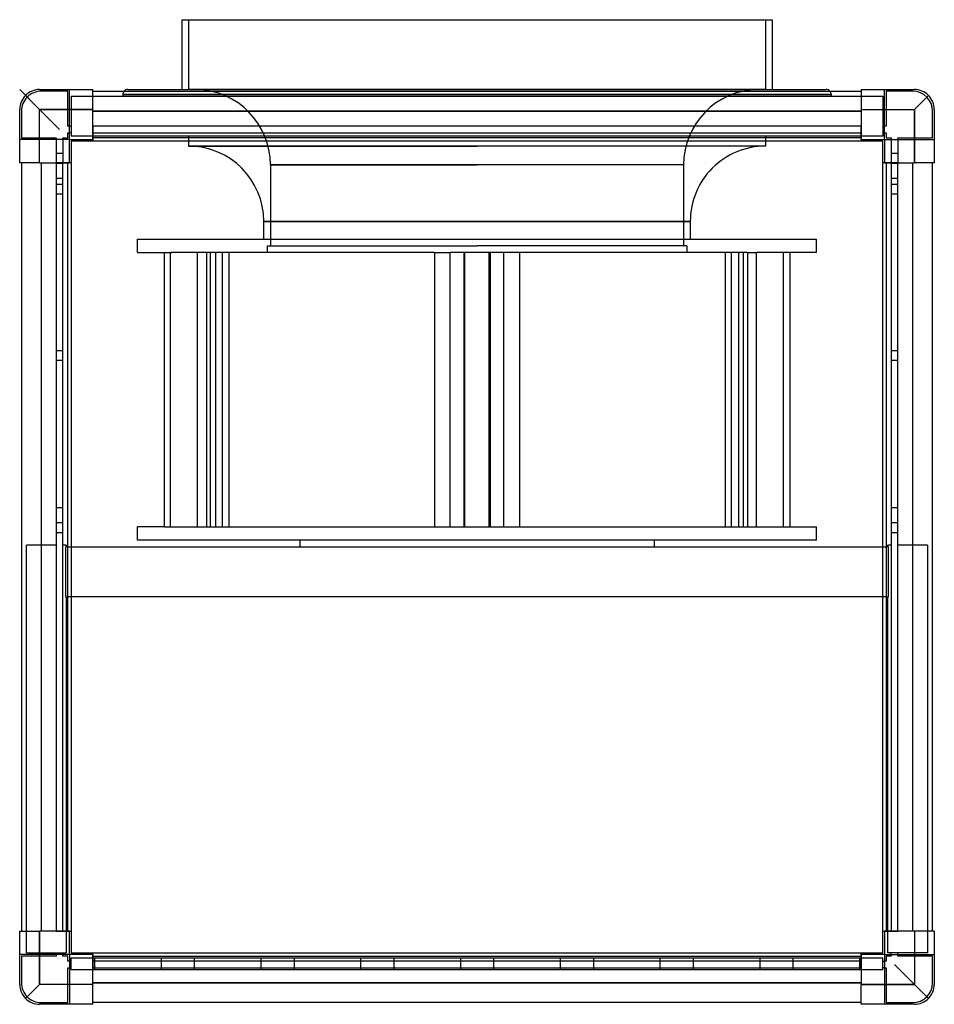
# Model space of a CAD drawing. Header units: millimetres. Extents: x -275 to 275, y -275 to 317.
import ezdxf

# ---------------------------------------------------------------- set-up
doc = ezdxf.new("R2010")
doc.units = ezdxf.units.MM
doc.layers.add('HIDDEN', color=7, linetype='Continuous')
doc.layers.add('THICK', color=7, linetype='Continuous')

msp = doc.modelspace()

# ---------------------------------------------------------------- linework, layer by layer
at = {"layer": 'HIDDEN'}
for p, q in [((-173.5, 317), (-173.5, 275)), ((173.5, 317), (173.5, 275)), ((-275, 275), (-263, 263)), ((-263, 275), (-263, 275)), ((-263, 275), (-263, 275)), ((-262, 274), (-262, 274)), ((-246, 274), (-262, 274)), ((-246, 274), (-246, 274)), ((-246, 253), (-246, 274)), ((-245, 275), (-245, 275)), ((-245, 245), (-245, 275)), ((-245, 275), (-245, 275)), ((-231, 275), (-231, 275)), ((-231, 275), (-231, 275)), ((-231, 274), (-231, 274)), ((-231, 274), (-231, 274)), ((0, 275), (-173.5, 275)), ((173.5, 275), (0, 275)), ((231, 275), (231, 275)), ((231, 275), (231, 275)), ((231, 274), (231, 274)), ((231, 274), (231, 274)), ((245, 275), (245, 275)), ((245, 275), (245, 275)), ((245, 245), (245, 275)), ((246, 274), (246, 274)), ((262, 274), (246, 274)), ((246, 274), (246, 253)), ((262, 274), (262, 274)), ((263, 275), (263, 275)), ((263, 275), (263, 275)), ((-244, 271), (244, 271)), ((-244, 271), (-244, 247)), ((-244, 271), (-244, 271)), ((0, 272), (-213, 272)), ((-213, 272), (0, 272)), ((-213, 272), (-213, 271)), ((213, 272), (0, 272)), ((0, 272), (213, 272)), ((213, 272), (213, 271)), ((244, 271), (244, 271)), ((244, 271), (244, 247)), ((271.49, 271.49), (263, 263)), ((-275, 263), (-275, 263)), ((-275, 263), (-275, 263)), ((-274, 262), (-274, 262)), ((-274, 262), (-274, 246)), ((-263, 231), (-263, 263)), ((-263, 263), (-231, 263)), ((231, 262), (-231, 262)), ((231, 263), (263, 263)), ((263, 263), (263, 231)), ((274, 262), (274, 262)), ((274, 246), (274, 262)), ((275, 263), (275, 263)), ((275, 263), (275, 263)), ((-246, 253), (-246, 253)), ((-245, 253), (-246, 253)), ((-246, 249), (-245, 249)), ((-246, 249), (-246, 249)), ((-246, 246), (-246, 249)), ((-245, 253), (-244, 253)), ((-244, 249), (-245, 249)), ((-244, 253), (-244, 253)), ((-244, 249), (-244, 249)), ((-231, 253), (-231, 253)), ((-231, 253), (-231, 249)), ((-231, 253), (-231, 253)), ((-231, 253), (-231, 253)), ((231, 253), (-231, 253)), ((-231, 253), (-231, 253)), ((-231, 249), (-231, 249)), ((-231, 249), (-231, 249)), ((-231, 249), (-231, 249)), ((-231, 249), (231, 249)), ((-231, 249), (-231, 249)), ((-231, 249), (-231, 246)), ((231, 253), (231, 253)), ((231, 253), (231, 253)), ((231, 253), (231, 253)), ((231, 253), (231, 253)), ((231, 249), (231, 253)), ((231, 249), (231, 249)), ((231, 249), (231, 249)), ((231, 249), (231, 249)), ((231, 249), (231, 249)), ((231, 246), (231, 249)), ((244, 253), (244, 253)), ((244, 253), (245, 253)), ((244, 249), (244, 249)), ((245, 249), (244, 249)), ((246, 253), (245, 253)), ((245, 249), (246, 249)), ((246, 253), (246, 253)), ((246, 249), (246, 249)), ((246, 249), (246, 246)), ((-275, 245), (-275, 245)), ((-245, 245), (-275, 245)), ((-275, 245), (-275, 245)), ((-274, 246), (-274, 246)), ((-274, 246), (-253, 246)), ((-253, 246), (-253, 245)), ((-253, 246), (-253, 246)), ((-253, 245), (-253, 231)), ((-249, 246), (-249, 246)), ((-249, 245), (-249, 246)), ((-249, 246), (-246, 246)), ((-249, 245), (-249, 231)), ((-246, 246), (-246, 246)), ((-245, 245), (-245, 245)), ((-245, 245), (-245, 245)), ((-245, 245), (-245, 245)), ((-245, 245), (-245, 245)), ((244, 247), (-244, 247)), ((-244, 247), (-244, 247)), ((-244, 244), (-244, 244)), ((-244, 244), (-244, 244)), ((-231, 246), (-231, 245)), ((-231, 246), (-231, 246)), ((-231, 246), (-231, 246)), ((-231, 246), (-231, 246)), ((-231, 246), (-231, 246)), ((-231, 245), (-231, 245)), ((-231, 245), (-231, 245)), ((-231, 245), (-231, 245)), ((-231, 245), (-231, 245)), ((-231, 245), (-231, 245)), ((-231, 245), (-231, 245)), ((-231, 244), (-231, 244)), ((-231, 244), (-231, 244)), ((-173.5, 247), (-173.5, 241)), ((173.5, 247), (173.5, 241)), ((231, 245), (231, 246)), ((231, 246), (231, 246)), ((231, 246), (231, 246)), ((231, 246), (231, 246)), ((231, 246), (231, 246)), ((231, 245), (231, 245)), ((231, 245), (231, 245)), ((231, 245), (231, 245)), ((231, 245), (231, 245)), ((231, 245), (231, 245)), ((231, 245), (231, 245)), ((231, 244), (231, 244)), ((231, 244), (231, 244)), ((244, 247), (244, 247)), ((244, 244), (244, 244)), ((244, 244), (244, 244)), ((245, 245), (275, 245)), ((245, 245), (245, 245)), ((245, 245), (245, 245)), ((245, 245), (245, 245)), ((245, 245), (245, 245)), ((246, 246), (246, 246)), ((246, 246), (249, 246)), ((249, 246), (249, 245)), ((249, 246), (249, 246)), ((249, 245), (249, 231)), ((253, 246), (253, 246)), ((253, 245), (253, 246)), ((253, 246), (274, 246)), ((253, 245), (253, 231)), ((274, 246), (274, 246)), ((275, 245), (275, 245)), ((275, 245), (275, 245)), ((0, 241), (-173.5, 241)), ((-173.5, 241), (0, 241)), ((173.5, 241), (0, 241)), ((-275, 231), (-275, 231)), ((-275, 231), (-275, 231)), ((-274, 231), (-274, 231)), ((-274, 231), (-274, 231)), ((-262, 231), (-262, -231)), ((-249, 236.5), (-253, 236.5)), ((-249, 236.5), (-253, 236.5)), ((-249, 236.5), (-253, 236.5)), ((-249, 236.5), (-253, 236.5)), ((-253, 231), (-253, -231)), ((-253, 231), (-253, 231)), ((-253, 231), (-253, 231)), ((-253, 231), (-253, 231)), ((-253, 231), (-253, 231)), ((-249, 231), (-253, 231)), ((-249, 231), (-249, 231)), ((-249, 231), (-249, 231)), ((-249, 231), (-249, 231)), ((-249, 231), (-249, 231)), ((-249, -231), (-249, 231)), ((-246, 231), (-249, 231)), ((-245, 231), (-246, 231)), ((-246, 231), (-246, 231)), ((-246, 231), (-246, 231)), ((-246, 231), (-246, 231)), ((-246, 231), (-246, 231)), ((-245, 231), (-245, 231)), ((-245, 231), (-245, 231)), ((-245, 231), (-245, 231)), ((-245, 231), (-245, 231)), ((-245, 231), (-245, 231)), ((-245, 231), (-245, 231)), ((-244, 231), (-244, 231)), ((-244, 231), (-244, 231)), ((244, 231), (244, 231)), ((244, 231), (244, 231)), ((245, 231), (245, 231)), ((245, 231), (245, 231)), ((246, 231), (245, 231)), ((245, 231), (245, 231)), ((245, 231), (245, 231)), ((245, 231), (245, 231)), ((245, 231), (245, 231)), ((246, 231), (246, 231)), ((246, 231), (246, 231)), ((249, 231), (246, 231)), ((246, 231), (246, 231)), ((246, 231), (246, 231)), ((253, 236.5), (249, 236.5)), ((253, 236.5), (249, 236.5)), ((253, 236.5), (249, 236.5)), ((253, 236.5), (249, 236.5)), ((253, 231), (249, 231)), ((249, 231), (249, -231)), ((249, 231), (249, 231)), ((249, 231), (249, 231)), ((249, 231), (249, 231)), ((249, 231), (249, 231)), ((253, 231), (253, 231)), ((253, 231), (253, 231)), ((253, 231), (253, 231)), ((253, 231), (253, 231)), ((253, -231), (253, 231)), ((262, -231), (262, 231)), ((274, 231), (274, 231)), ((274, 231), (274, 231)), ((275, 231), (275, 231)), ((275, 231), (275, 231)), ((-249, 230.5), (-253, 230.5)), ((-249, 230.5), (-253, 230.5)), ((-249, 230.5), (-253, 230.5)), ((-249, 230.5), (-253, 230.5)), ((0, 229.76), (-124.25, 229.76)), ((-124.25, 229.76), (0, 229.76)), ((-124.25, 229.76), (-124.25, 181)), ((124.25, 229.76), (0, 229.76)), ((124.25, 229.76), (124.25, 181)), ((253, 230.5), (249, 230.5)), ((253, 230.5), (249, 230.5)), ((253, 230.5), (249, 230.5)), ((253, 230.5), (249, 230.5)), ((-249, 221.5), (-253, 221.5)), ((-253, 221.5), (-253, 221.5)), ((-249, 221.5), (-249, 221.5)), ((253, 221.5), (249, 221.5)), ((249, 221.5), (249, 221.5)), ((253, 221.5), (253, 221.5)), ((-249, 218), (-253, 218)), ((-249, 218), (-253, 218)), ((253, 218), (249, 218)), ((253, 218), (249, 218)), ((-249, 212), (-253, 212)), ((-249, 212), (-253, 212)), ((253, 212), (249, 212)), ((253, 212), (249, 212)), ((-128.25, 195.75), (0, 195.75)), ((-128.25, 185), (-128.25, 195.75)), ((0, 195.75), (-128.25, 195.75)), ((0, 195.75), (128.25, 195.75)), ((128.25, 195.75), (0, 195.75)), ((128.25, 195.75), (128.25, 185)), ((-204.12, 185), (0, 185)), ((-204.12, 177), (-204.12, 185)), ((0, 185), (204.12, 185)), ((204.12, 177), (204.12, 185)), ((-126.25, 181), (0, 181)), ((-126.25, 181), (-126.25, 177)), ((126.25, 181), (0, 181)), ((126.25, 181), (126.25, 177)), ((-204.12, 177), (-188.15, 177)), ((-188.15, 177), (-188.15, 12)), ((-188.15, 177), (-183.6, 177)), ((-184.32, 12), (-184.32, 177)), ((-25.51, 177), (-184.32, 177)), ((-168.12, 12), (-168.12, 177)), ((-162.63, 177), (-162.63, 12)), ((-160.28, 12), (-160.28, 177)), ((-157.18, 177), (-157.18, 12)), ((-152.99, 12), (-152.99, 177)), ((-149.25, 177), (-149.25, 12)), ((-25.51, 177), (-25.51, 12)), ((-25.51, 177), (-16.2, 177)), ((-16.2, 12), (-16.2, 177)), ((0, 177), (-16.2, 177)), ((-7.92, 177), (-7.92, 12)), ((-7.3, 12), (-7.3, 177)), ((162.63, 177), (0, 177)), ((7.3, 12), (7.3, 177)), ((7.92, 177), (7.92, 12)), ((16.2, 12), (16.2, 177)), ((25.51, 177), (25.51, 12)), ((149.25, 177), (149.25, 12)), ((152.99, 12), (152.99, 177)), ((157.18, 177), (157.18, 12)), ((160.28, 12), (160.28, 177)), ((162.63, 177), (168.12, 177)), ((162.63, 177), (162.63, 12)), ((204.12, 177), (168.12, 177)), ((168.12, 12), (168.12, 177)), ((184.32, 12), (184.32, 177)), ((188.15, 177), (188.15, 12)), ((-249, 118), (-253, 118)), ((-249, 118), (-253, 118)), ((253, 118), (249, 118)), ((253, 118), (249, 118)), ((-249, 112), (-253, 112)), ((-249, 112), (-253, 112)), ((253, 112), (249, 112)), ((253, 112), (249, 112)), ((-253, 23.5), (-253, 23.5)), ((-249, 23.5), (-253, 23.5)), ((-249, 23.5), (-249, 23.5)), ((249, 23.5), (249, 23.5)), ((253, 23.5), (249, 23.5)), ((253, 23.5), (253, 23.5)), ((-249, 14.5), (-253, 14.5)), ((-249, 14.5), (-253, 14.5)), ((-249, 14.5), (-253, 14.5)), ((-249, 14.5), (-253, 14.5)), ((-188.15, 12), (-204.12, 12)), ((-204.12, 4), (-204.12, 12)), ((-188.15, 12), (-183.6, 12)), ((-184.32, 12), (-25.51, 12)), ((-25.51, 12), (-16.2, 12)), ((-16.2, 12), (0, 12)), ((0, 12), (162.63, 12)), ((162.63, 12), (168.12, 12)), ((168.12, 12), (204.12, 12)), ((204.12, 4), (204.12, 12)), ((253, 14.5), (249, 14.5)), ((253, 14.5), (249, 14.5)), ((253, 14.5), (249, 14.5)), ((253, 14.5), (249, 14.5)), ((-249, 8.5), (-253, 8.5)), ((-249, 8.5), (-253, 8.5)), ((-249, 8.5), (-253, 8.5)), ((-249, 8.5), (-253, 8.5)), ((253, 8.5), (249, 8.5)), ((253, 8.5), (249, 8.5)), ((253, 8.5), (249, 8.5)), ((253, 8.5), (249, 8.5)), ((-253, 1), (-271, 1)), ((-271, 1), (-271, 1)), ((-271, -244), (-271, 1)), ((-253, 1), (-253, 1)), ((-249, 1), (-249, 1)), ((-247, 1), (-249, 1)), ((-247.5, 0), (-247.5, 0)), ((-247, 1), (-247, 1)), ((-247, 1), (-247, 0)), ((-247, 0), (-247, 0)), ((-246, 0), (-246, 0)), ((-244, 0), (-244, 0)), ((0, 4), (-204.12, 4)), ((-106.5, 4), (-106.5, 0)), ((204.12, 4), (0, 4)), ((106.5, 4), (106.5, 0)), ((244, 0), (244, 0)), ((246, 0), (246, 0)), ((249, 1), (247, 1)), ((247, 1), (247, 1)), ((247, 0), (247, 1)), ((247, 0), (247, 0)), ((247.5, 0), (247.5, 0)), ((249, 1), (249, 1)), ((253, 1), (253, 1)), ((271, 1), (253, 1)), ((271, 1), (271, 1)), ((271, 1), (271, -244)), ((-247.5, 0), (-247.5, 0)), ((-246, 0), (-247.5, 0)), ((-247.5, 0), (-247.5, -30)), ((-246, 0), (-246, 0)), ((-246, 0), (-244, 0)), ((-244, 0), (-244, 0)), ((-244, 0), (244, 0)), ((244, 0), (244, 0)), ((244, 0), (246, 0)), ((246, 0), (246, 0)), ((247.5, 0), (246, 0)), ((247.5, 0), (247.5, 0)), ((247.5, -30), (247.5, 0)), ((-247.5, -30), (-247.5, -30)), ((-247.5, -30), (-246, -30)), ((-247.5, -30), (-247.5, -30)), ((-247, -30), (-247, -244)), ((-247, -30), (-247, -30)), ((-244, -30), (-246, -30)), ((-246, -30), (-246, -30)), ((-246, -30), (-246, -30)), ((-244, -30), (-244, -30)), ((244, -30), (-244, -30)), ((-244, -30), (-244, -30)), ((244, -30), (244, -30)), ((244, -30), (244, -30)), ((246, -30), (244, -30)), ((246, -30), (246, -30)), ((246, -30), (247.5, -30)), ((246, -30), (246, -30)), ((247, -30), (247, -30)), ((247, -244), (247, -30)), ((247.5, -30), (247.5, -30)), ((247.5, -30), (247.5, -30)), ((-275, -231), (-275, -231)), ((-275, -231), (-275, -231)), ((-274, -231), (-274, -231)), ((-274, -231), (-274, -231)), ((-263, -263), (-263, -231)), ((-253, -231), (-253, -231)), ((-253, -231), (-253, -231)), ((-253, -231), (-253, -231)), ((-253, -231), (-253, -231)), ((-253, -231), (-249, -231)), ((-249, -231), (-249, -231)), ((-249, -231), (-249, -231)), ((-249, -231), (-249, -231)), ((-249, -231), (-249, -231)), ((-249, -231), (-246, -231)), ((-246, -231), (-245, -231)), ((-246, -231), (-246, -231)), ((-246, -231), (-246, -231)), ((-246, -231), (-246, -231)), ((-246, -231), (-246, -231)), ((-245, -231), (-245, -231)), ((-245, -231), (-245, -231)), ((-245, -231), (-245, -231)), ((-245, -231), (-245, -231)), ((-245, -231), (-245, -231)), ((-245, -231), (-245, -231)), ((-244, -231), (-244, -231)), ((-244, -231), (-244, -231)), ((244, -231), (244, -231)), ((244, -231), (244, -231)), ((245, -231), (246, -231)), ((245, -231), (245, -231)), ((245, -231), (245, -231)), ((245, -231), (245, -231)), ((245, -231), (245, -231)), ((245, -231), (245, -231)), ((245, -231), (245, -231)), ((246, -231), (246, -231)), ((246, -231), (246, -231)), ((246, -231), (249, -231)), ((246, -231), (246, -231)), ((246, -231), (246, -231)), ((249, -231), (249, -231)), ((249, -231), (249, -231)), ((249, -231), (249, -231)), ((249, -231), (249, -231)), ((249, -231), (253, -231)), ((253, -231), (253, -231)), ((253, -231), (253, -231)), ((253, -231), (253, -231)), ((253, -231), (253, -231)), ((263, -231), (263, -263)), ((274, -231), (274, -231)), ((274, -231), (274, -231)), ((275, -231), (275, -231)), ((275, -231), (275, -231)), ((-275, -245), (-275, -245)), ((-245, -245), (-275, -245)), ((-275, -245), (-275, -245)), ((-274, -246), (-274, -246)), ((-274, -246), (-274, -262)), ((-253, -246), (-274, -246)), ((-271, -244), (-271, -244)), ((-271, -244), (-247, -244)), ((-253, -244), (-253, -244)), ((-253, -245), (-253, -244)), ((-253, -245), (-253, -246)), ((-253, -246), (-253, -246)), ((-249, -244), (-249, -244)), ((-249, -245), (-249, -244)), ((-249, -246), (-249, -245)), ((-249, -246), (-249, -246)), ((-246, -246), (-249, -246)), ((-247, -244), (-247, -244)), ((-246, -246), (-246, -246)), ((-246, -249), (-246, -246)), ((-245, -245), (-245, -275)), ((-245, -245), (-245, -245)), ((-245, -245), (-245, -245)), ((-245, -245), (-245, -245)), ((-245, -245), (-245, -245)), ((-244, -244), (-244, -244)), ((-244, -244), (-244, -244)), ((-244, -254), (-244, -247)), ((-244, -247), (-244, -247)), ((-244, -247), (244, -247)), ((-231, -244), (-231, -244)), ((-231, -244), (-231, -244)), ((-231, -245), (-231, -245)), ((-231, -245), (-231, -245)), ((-231, -245), (-231, -246)), ((-231, -245), (-231, -245)), ((-231, -245), (-231, -245)), ((-231, -245), (-231, -245)), ((-231, -245), (-231, -245)), ((-231, -246), (-231, -246)), ((-231, -246), (-231, -249)), ((-231, -246), (-231, -246)), ((-231, -246), (-231, -246)), ((-231, -246), (-231, -246)), ((-230, -247), (-230, -254)), ((-230, -247), (-230, -247)), ((-230, -247), (-230, -247)), ((-230, -247), (-230, -247)), ((-230, -247), (-230, -247)), ((-230, -247), (-230, -247)), ((-230, -247), (-230, -247)), ((-230, -247), (-230, -247)), ((-230, -247), (-230, -247)), ((-190, -247), (-190, -254)), ((-190, -247), (-190, -247)), ((-190, -247), (-190, -247)), ((-190, -247), (-190, -247)), ((-190, -247), (-190, -247)), ((-190, -247), (-190, -247)), ((-190, -247), (-190, -247)), ((-190, -247), (-190, -247)), ((-190, -247), (-190, -247)), ((-170, -247), (-170, -254)), ((-170, -247), (-170, -247)), ((-170, -247), (-170, -247)), ((-170, -247), (-170, -247)), ((-170, -247), (-170, -247)), ((-170, -247), (-170, -247)), ((-170, -247), (-170, -247)), ((-170, -247), (-170, -247)), ((-170, -247), (-170, -247)), ((-130, -247), (-130, -254)), ((-130, -247), (-130, -247)), ((-130, -247), (-130, -247)), ((-130, -247), (-130, -247)), ((-130, -247), (-130, -247)), ((-130, -247), (-130, -247)), ((-130, -247), (-130, -247)), ((-130, -247), (-130, -247)), ((-130, -247), (-130, -247)), ((-110, -247), (-110, -254)), ((-110, -247), (-110, -247)), ((-110, -247), (-110, -247)), ((-110, -247), (-110, -247)), ((-110, -247), (-110, -247)), ((-110, -247), (-110, -247)), ((-110, -247), (-110, -247)), ((-110, -247), (-110, -247)), ((-110, -247), (-110, -247)), ((-70, -247), (-70, -254)), ((-70, -247), (-70, -247)), ((-70, -247), (-70, -247)), ((-70, -247), (-70, -247)), ((-70, -247), (-70, -247)), ((-70, -247), (-70, -247)), ((-70, -247), (-70, -247)), ((-70, -247), (-70, -247)), ((-70, -247), (-70, -247)), ((-50, -247), (-50, -254)), ((-50, -247), (-50, -247)), ((-50, -247), (-50, -247)), ((-50, -247), (-50, -247)), ((-50, -247), (-50, -247)), ((-50, -247), (-50, -247)), ((-50, -247), (-50, -247)), ((-50, -247), (-50, -247)), ((-50, -247), (-50, -247)), ((-10, -247), (-10, -254)), ((-10, -247), (-10, -247)), ((-10, -247), (-10, -247)), ((-10, -247), (-10, -247)), ((-10, -247), (-10, -247)), ((-10, -247), (-10, -247)), ((-10, -247), (-10, -247)), ((-10, -247), (-10, -247)), ((-10, -247), (-10, -247)), ((10, -247), (10, -254)), ((10, -247), (10, -247)), ((10, -247), (10, -247)), ((10, -247), (10, -247)), ((10, -247), (10, -247)), ((10, -247), (10, -247)), ((10, -247), (10, -247)), ((10, -247), (10, -247)), ((10, -247), (10, -247)), ((50, -247), (50, -254)), ((50, -247), (50, -247)), ((50, -247), (50, -247)), ((50, -247), (50, -247)), ((50, -247), (50, -247)), ((50, -247), (50, -247)), ((50, -247), (50, -247)), ((50, -247), (50, -247)), ((50, -247), (50, -247)), ((70, -247), (70, -254)), ((70, -247), (70, -247)), ((70, -247), (70, -247)), ((70, -247), (70, -247)), ((70, -247), (70, -247)), ((70, -247), (70, -247)), ((70, -247), (70, -247)), ((70, -247), (70, -247)), ((70, -247), (70, -247)), ((110, -247), (110, -254)), ((110, -247), (110, -247)), ((110, -247), (110, -247)), ((110, -247), (110, -247)), ((110, -247), (110, -247)), ((110, -247), (110, -247)), ((110, -247), (110, -247)), ((110, -247), (110, -247)), ((110, -247), (110, -247)), ((130, -247), (130, -254)), ((130, -247), (130, -247)), ((130, -247), (130, -247)), ((130, -247), (130, -247)), ((130, -247), (130, -247)), ((130, -247), (130, -247)), ((130, -247), (130, -247)), ((130, -247), (130, -247)), ((130, -247), (130, -247)), ((170, -247), (170, -254)), ((170, -247), (170, -247)), ((170, -247), (170, -247)), ((170, -247), (170, -247)), ((170, -247), (170, -247)), ((170, -247), (170, -247)), ((170, -247), (170, -247)), ((170, -247), (170, -247)), ((170, -247), (170, -247)), ((190, -247), (190, -254)), ((190, -247), (190, -247)), ((190, -247), (190, -247)), ((190, -247), (190, -247)), ((190, -247), (190, -247)), ((190, -247), (190, -247)), ((190, -247), (190, -247)), ((190, -247), (190, -247)), ((190, -247), (190, -247)), ((230, -247), (230, -254)), ((230, -247), (230, -247)), ((230, -247), (230, -247)), ((230, -247), (230, -247)), ((230, -247), (230, -247)), ((230, -247), (230, -247)), ((230, -247), (230, -247)), ((230, -247), (230, -247)), ((230, -247), (230, -247)), ((231, -244), (231, -244)), ((231, -244), (231, -244)), ((231, -246), (231, -245)), ((231, -245), (231, -245)), ((231, -245), (231, -245)), ((231, -245), (231, -245)), ((231, -245), (231, -245)), ((231, -245), (231, -245)), ((231, -245), (231, -245)), ((231, -246), (231, -246)), ((231, -249), (231, -246)), ((231, -246), (231, -246)), ((231, -246), (231, -246)), ((231, -246), (231, -246)), ((244, -244), (244, -244)), ((244, -244), (244, -244)), ((244, -254), (244, -247)), ((244, -247), (244, -247)), ((245, -245), (275, -245)), ((245, -245), (245, -245)), ((245, -245), (245, -245)), ((245, -245), (245, -275)), ((245, -245), (245, -245)), ((245, -245), (245, -245)), ((246, -246), (246, -246)), ((249, -246), (246, -246)), ((246, -246), (246, -249)), ((271, -244), (247, -244)), ((247, -244), (247, -244)), ((249, -244), (249, -244)), ((249, -245), (249, -244)), ((249, -245), (249, -246)), ((249, -246), (249, -246)), ((253, -244), (253, -244)), ((253, -245), (253, -244)), ((253, -246), (253, -245)), ((253, -246), (253, -246)), ((274, -246), (253, -246)), ((271, -244), (271, -244)), ((274, -246), (274, -246)), ((274, -262), (274, -246)), ((275, -245), (275, -245)), ((275, -245), (275, -245)), ((-246, -249), (-246, -249)), ((-245, -249), (-246, -249)), ((-246, -253), (-245, -253)), ((-246, -253), (-246, -253)), ((-246, -274), (-246, -253)), ((-245, -249), (-244, -249)), ((-244, -253), (-245, -253)), ((-244, -249), (-244, -249)), ((-244, -253), (-244, -253)), ((-244, -254), (-244, -254)), ((-244, -254), (244, -254)), ((-231, -249), (-231, -249)), ((-231, -249), (-231, -249)), ((231, -249), (-231, -249)), ((-231, -249), (-231, -249)), ((-231, -249), (-231, -249)), ((-231, -249), (-231, -253)), ((-231, -253), (-231, -253)), ((-231, -253), (-231, -253)), ((-231, -253), (-231, -253)), ((-231, -253), (231, -253)), ((-231, -253), (-231, -253)), ((-230, -254), (-230, -254)), ((-230, -254), (-230, -254)), ((-230, -254), (-230, -254)), ((-230, -254), (-230, -254)), ((-230, -254), (-230, -254)), ((-230, -254), (-230, -254)), ((-230, -254), (-230, -254)), ((-230, -254), (-230, -254)), ((-190, -254), (-190, -254)), ((-190, -254), (-190, -254)), ((-190, -254), (-190, -254)), ((-190, -254), (-190, -254)), ((-190, -254), (-190, -254)), ((-190, -254), (-190, -254)), ((-190, -254), (-190, -254)), ((-190, -254), (-190, -254)), ((-170, -254), (-170, -254)), ((-170, -254), (-170, -254)), ((-170, -254), (-170, -254)), ((-170, -254), (-170, -254)), ((-170, -254), (-170, -254)), ((-170, -254), (-170, -254)), ((-170, -254), (-170, -254)), ((-170, -254), (-170, -254)), ((-130, -254), (-130, -254)), ((-130, -254), (-130, -254)), ((-130, -254), (-130, -254)), ((-130, -254), (-130, -254)), ((-130, -254), (-130, -254)), ((-130, -254), (-130, -254)), ((-130, -254), (-130, -254)), ((-130, -254), (-130, -254)), ((-110, -254), (-110, -254)), ((-110, -254), (-110, -254)), ((-110, -254), (-110, -254)), ((-110, -254), (-110, -254)), ((-110, -254), (-110, -254)), ((-110, -254), (-110, -254)), ((-110, -254), (-110, -254)), ((-110, -254), (-110, -254)), ((-70, -254), (-70, -254)), ((-70, -254), (-70, -254)), ((-70, -254), (-70, -254)), ((-70, -254), (-70, -254)), ((-70, -254), (-70, -254)), ((-70, -254), (-70, -254)), ((-70, -254), (-70, -254)), ((-70, -254), (-70, -254)), ((-50, -254), (-50, -254)), ((-50, -254), (-50, -254)), ((-50, -254), (-50, -254)), ((-50, -254), (-50, -254)), ((-50, -254), (-50, -254)), ((-50, -254), (-50, -254)), ((-50, -254), (-50, -254)), ((-50, -254), (-50, -254)), ((-10, -254), (-10, -254)), ((-10, -254), (-10, -254)), ((-10, -254), (-10, -254)), ((-10, -254), (-10, -254)), ((-10, -254), (-10, -254)), ((-10, -254), (-10, -254)), ((-10, -254), (-10, -254)), ((-10, -254), (-10, -254)), ((10, -254), (10, -254)), ((10, -254), (10, -254)), ((10, -254), (10, -254)), ((10, -254), (10, -254)), ((10, -254), (10, -254)), ((10, -254), (10, -254)), ((10, -254), (10, -254)), ((10, -254), (10, -254)), ((50, -254), (50, -254)), ((50, -254), (50, -254)), ((50, -254), (50, -254)), ((50, -254), (50, -254)), ((50, -254), (50, -254)), ((50, -254), (50, -254)), ((50, -254), (50, -254)), ((50, -254), (50, -254)), ((70, -254), (70, -254)), ((70, -254), (70, -254)), ((70, -254), (70, -254)), ((70, -254), (70, -254)), ((70, -254), (70, -254)), ((70, -254), (70, -254)), ((70, -254), (70, -254)), ((70, -254), (70, -254)), ((110, -254), (110, -254)), ((110, -254), (110, -254)), ((110, -254), (110, -254)), ((110, -254), (110, -254)), ((110, -254), (110, -254)), ((110, -254), (110, -254)), ((110, -254), (110, -254)), ((110, -254), (110, -254)), ((130, -254), (130, -254)), ((130, -254), (130, -254)), ((130, -254), (130, -254)), ((130, -254), (130, -254)), ((130, -254), (130, -254)), ((130, -254), (130, -254)), ((130, -254), (130, -254)), ((130, -254), (130, -254)), ((170, -254), (170, -254)), ((170, -254), (170, -254)), ((170, -254), (170, -254)), ((170, -254), (170, -254)), ((170, -254), (170, -254)), ((170, -254), (170, -254)), ((170, -254), (170, -254)), ((170, -254), (170, -254)), ((190, -254), (190, -254)), ((190, -254), (190, -254)), ((190, -254), (190, -254)), ((190, -254), (190, -254)), ((190, -254), (190, -254)), ((190, -254), (190, -254)), ((190, -254), (190, -254)), ((190, -254), (190, -254)), ((230, -254), (230, -254)), ((230, -254), (230, -254)), ((230, -254), (230, -254)), ((230, -254), (230, -254)), ((230, -254), (230, -254)), ((230, -254), (230, -254)), ((230, -254), (230, -254)), ((230, -254), (230, -254)), ((231, -249), (231, -249)), ((231, -249), (231, -249)), ((231, -253), (231, -249)), ((231, -249), (231, -249)), ((231, -249), (231, -249)), ((231, -253), (231, -253)), ((231, -253), (231, -253)), ((231, -253), (231, -253)), ((231, -253), (231, -253)), ((244, -249), (244, -249)), ((244, -249), (245, -249)), ((244, -253), (244, -253)), ((245, -253), (244, -253)), ((244, -254), (244, -254)), ((246, -249), (245, -249)), ((245, -253), (246, -253)), ((246, -249), (246, -249)), ((246, -253), (246, -253)), ((246, -253), (246, -274)), ((271.49, -271.49), (251, -251)), ((-275, -263), (-275, -263)), ((-275, -263), (-275, -263)), ((-274, -262), (-274, -262)), ((-271.49, -271.49), (-263, -263)), ((-231, -263), (-263, -263)), ((-231, -262), (231, -262)), ((263, -263), (231, -263)), ((274, -262), (274, -262)), ((275, -263), (275, -263)), ((275, -263), (275, -263)), ((-263, -275), (-263, -275)), ((-263, -275), (-263, -275)), ((-262, -274), (-262, -274)), ((-262, -274), (-246, -274)), ((-246, -274), (-246, -274)), ((-245, -275), (-245, -275)), ((-245, -275), (-245, -275)), ((-231, -274), (-231, -274)), ((-231, -274), (-231, -274)), ((-231, -275), (-231, -275)), ((-231, -275), (-231, -275)), ((231, -274), (231, -274)), ((231, -274), (231, -274)), ((231, -275), (231, -275)), ((231, -275), (231, -275)), ((245, -275), (245, -275)), ((245, -275), (245, -275)), ((246, -274), (262, -274)), ((246, -274), (246, -274)), ((262, -274), (262, -274)), ((263, -275), (263, -275)), ((263, -275), (263, -275))]:
    msp.add_line(p, q, dxfattribs=at)
for centre, radius, start, end in [((-262, 262), 12, 89.99998, 180.00002), ((-210, 272), 3, 138.18969, 180.00002), ((-169.5, 229.76), 45.25, 0, 88.79539), ((169.5, 229.76), 45.25, 91.20457, 179.99998), ((210, 272), 3, 0, 41.81033), ((262, 262), 12, 0, 89.99998), ((-173.5, 195.75), 45.25, 0, 89.99998), ((173.5, 195.75), 45.25, 89.99998, 180.00002), ((-262, -262), 12, 180.00002, 270.00002), ((262, -262), 12, 270.00002, 0)]:
    msp.add_arc(centre, radius, start, end, dxfattribs=at)
at = {"layer": 'THICK'}
for p, q in [((-177.5, 317), (0, 317)), ((-177.5, 317), (-177.5, 275)), ((0, 317), (177.5, 317)), ((177.5, 317), (177.5, 275)), ((-263, 275), (-231, 275)), ((-231, 263), (-231, 275)), ((-231, 274), (231, 274)), ((-210, 275), (210, 275)), ((231, 275), (231, 263)), ((231, 275), (263, 275)), ((-271.49, 271.49), (-251, 251)), ((263, 263), (271.49, 271.49)), ((-275, 231), (-275, 263)), ((-263, 231), (-263, 263)), ((-231, 263), (-263, 263)), ((-231, 245), (-231, 263)), ((-231, 262), (231, 262)), ((231, 263), (231, 245)), ((231, 263), (263, 263)), ((263, 231), (263, 263)), ((275, 263), (275, 231)), ((-245, 231), (-245, 245)), ((-245, 245), (-231, 245)), ((244, 244), (-244, 244)), ((-244, 244), (-244, -244)), ((231, 246), (-231, 246)), ((-231, 245), (-231, 244)), ((231, 245), (231, 244)), ((231, 245), (245, 245)), ((244, -244), (244, 244)), ((245, 245), (245, 231)), ((-263, 231), (-275, 231)), ((-274, 231), (-274, -231)), ((-263, 231), (-245, 231)), ((-262, 231), (-262, -231)), ((-246, -231), (-246, 231)), ((-244, 231), (-245, 231)), ((245, 231), (244, 231)), ((245, 231), (263, 231)), ((246, 231), (246, -231)), ((262, -231), (262, 231)), ((275, 231), (263, 231)), ((274, -231), (274, 231)), ((-275, -231), (-263, -231)), ((-275, -263), (-275, -231)), ((-245, -231), (-263, -231)), ((-263, -231), (-263, -263)), ((-245, -231), (-244, -231)), ((-245, -245), (-245, -231)), ((244, -231), (245, -231)), ((263, -231), (245, -231)), ((245, -231), (245, -245)), ((275, -231), (263, -231)), ((263, -231), (263, -263)), ((275, -231), (275, -263)), ((-231, -245), (-245, -245)), ((-244, -244), (244, -244)), ((-231, -245), (-231, -244)), ((-231, -263), (-231, -245)), ((-231, -246), (231, -246)), ((231, -245), (231, -244)), ((231, -245), (231, -263)), ((245, -245), (231, -245)), ((-263, -263), (-271.49, -271.49)), ((-231, -263), (-263, -263)), ((231, -262), (-231, -262)), ((-231, -275), (-231, -263)), ((231, -275), (231, -263)), ((231, -263), (263, -263)), ((263, -263), (271.49, -271.49)), ((-231, -275), (-263, -275)), ((231, -274), (-231, -274)), ((263, -275), (231, -275))]:
    msp.add_line(p, q, dxfattribs=at)
for centre, start, end in [((-210, 272), 89.99998, 138.18969), ((210, 272), 41.81033, 89.99998)]:
    msp.add_arc(centre, 3, start, end, dxfattribs=at)
for centre, major_axis, start_param, end_param in [((-263, 263), (-12, 0), -1.570796, -0.785398), ((263, 263), (12, 0), 0.785398, 1.570796), ((-263, 263), (0, 12), 0.785398, 1.570796), ((263, 263), (0, 12), -1.570796, -0.785398), ((-263, -263), (0, -12), -1.570796, -0.785398), ((263, -263), (0, -12), 0.785398, 1.570796), ((-263, -263), (-12, 0), 0.785398, 1.570796), ((263, -263), (12, 0), -1.570796, -0.785398)]:
    msp.add_ellipse(centre, major_axis=major_axis, ratio=1, start_param=start_param, end_param=end_param, dxfattribs=at)

doc.saveas('drawing.dxf')
